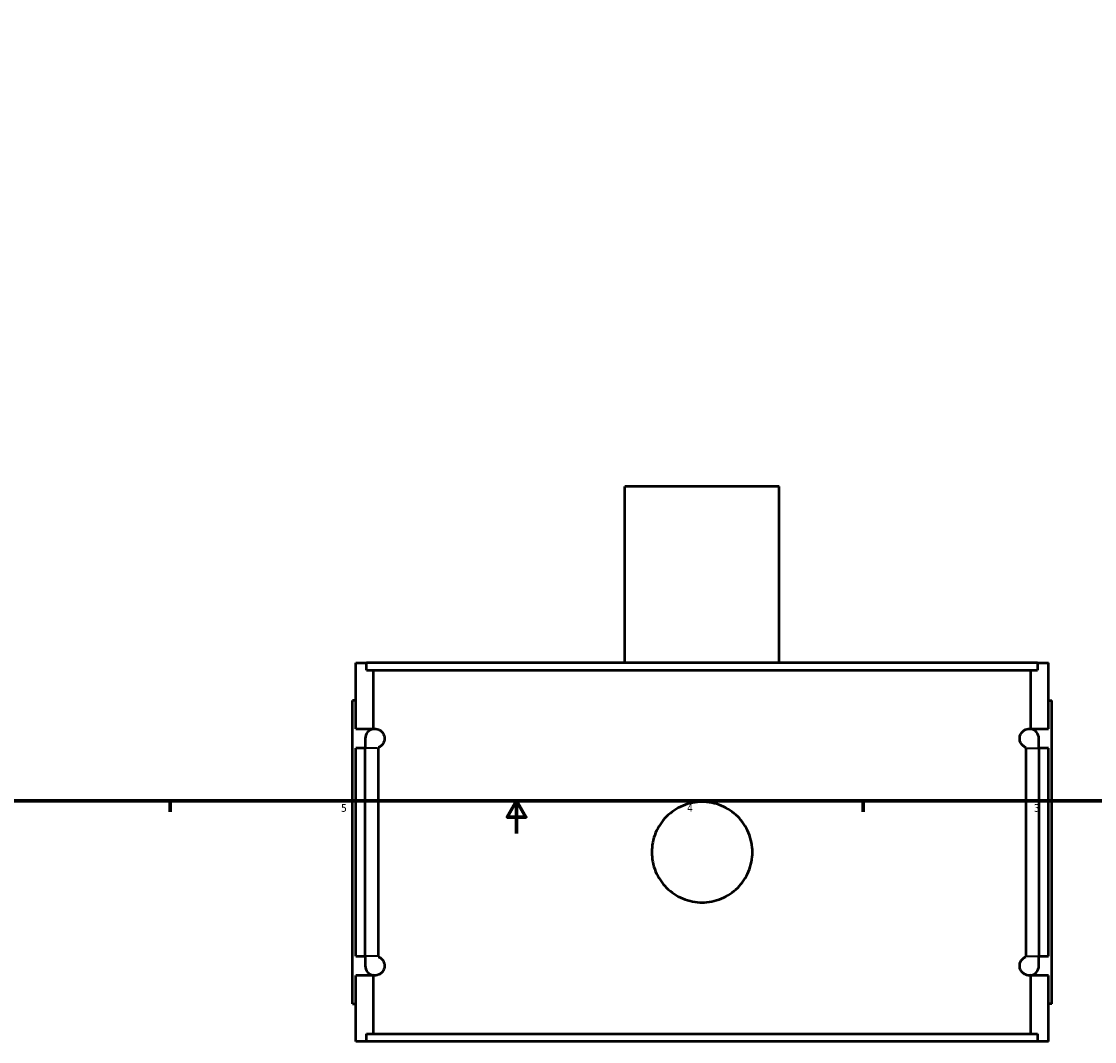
# Model space of a CAD drawing. Header units: inches. Extents: x -2.4 to 50, y -2 to 49.4.
# Tile 4 of 10: x 10.9 to 24.1, y -2 to 10.6. Entities that reach past the tile are written whole.
import ezdxf

# ---------------------------------------------------------------- set-up
doc = ezdxf.new("R2010")
doc.units = ezdxf.units.IN
doc.header["$MEASUREMENT"] = 0
for name, color, linetype, lineweight in [('Border (ANSI)', 7, 'Continuous', 70), ('Visible (ANSI)', 7, 'Continuous', 50), ('Visible Narrow (ANSI)', 7, 'Continuous', 35)]:
    doc.layers.add(name, color=color, linetype=linetype, lineweight=lineweight)
doc.styles.add('Note Text (ANSI)', font='tahoma.ttf')

# ---------------------------------------------------------------- blocks, each defined once
blk = doc.blocks.new('Borders Default Border')
at = {"layer": 'Border (ANSI)'}
for p, q in [((12.75, 1), (12.75, 0.866)), ((21.25, 1), (21.25, 0.866))]:
    blk.add_line(p, q, dxfattribs=at)
at = {"layer": 'Border (ANSI)', "flags": 128}
for points in [[(0.5, 1), (0.5, 21), (33.5, 21), (33.5, 1), (0.5, 1)], [(17, 0.6), (17, 1), (16.885, 0.8), (17.115, 0.8), (17, 1)]]:
    blk.add_lwpolyline(points, dxfattribs=at)
at = {"layer": 'Border (ANSI)', "color": 5, "true_color": 0x0000ff, "char_height": 0.0945, "attachment_point": 7, "style": 'Note Text (ANSI)'}
for s, insert in [('5', (14.847, 0.864)), ('4', (19.092, 0.866)), ('3', (23.346, 0.864))]:
    blk.add_mtext(s, dxfattribs=dict(at, insert=insert))

msp = doc.modelspace()

# ---------------------------------------------------------------- linework, layer by layer
at = {"layer": 'Visible (ANSI)'}
for p, q in [((20.2229, 4.8603), (18.3292, 4.8603)), ((18.3292, 2.6953), (18.3292, 4.8603)), ((20.2229, 2.6953), (20.2229, 4.8603)), ((15.026, 2.6953), (15.1602, 2.6953)), ((15.026, 1.8834), (15.026, 2.6953)), ((23.3919, 2.6953), (15.1602, 2.6953)), ((15.1602, 2.6023), (15.1602, 2.6953)), ((23.3919, 2.6953), (23.526, 2.6953)), ((23.3919, 2.6953), (23.3919, 2.6023)), ((23.526, 1.8834), (23.526, 2.6953)), ((15.1602, 2.6023), (23.3919, 2.6023)), ((15.2444, 1.8834), (15.2444, 2.6023)), ((23.3076, 1.8834), (23.3076, 2.6023)), ((15.026, 2.2303), (14.9867, 2.2303)), ((14.9867, -1.4897), (14.9867, 2.2303)), ((23.526, 2.2303), (23.5654, 2.2303)), ((23.5654, -1.4897), (23.5654, 2.2303)), ((15.026, 1.8834), (15.2444, 1.8834)), ((15.2444, 1.8821), (15.2444, 1.8834)), ((23.3076, 1.8821), (23.3076, 1.8834)), ((23.3076, 1.8834), (23.526, 1.8834)), ((15.1442, 1.7653), (15.1442, 1.6472)), ((23.4079, 1.6472), (23.4079, 1.7653)), ((15.026, -0.9066), (15.026, 1.6472)), ((15.1442, 1.6472), (15.026, 1.6472)), ((15.1442, -0.9066), (15.1442, 1.6472)), ((15.3004, 1.6472), (15.3004, -0.9066)), ((23.2517, -0.9066), (23.2517, 1.6472)), ((23.526, 1.6472), (23.4079, 1.6472)), ((23.4079, 1.6472), (23.4079, -0.9066)), ((23.526, -0.9066), (23.526, 1.6472)), ((15.026, -0.9066), (15.1442, -0.9066)), ((15.1442, -0.9066), (15.1442, -1.0247)), ((23.4079, -0.9066), (23.526, -0.9066)), ((23.4079, -1.0247), (23.4079, -0.9066)), ((15.026, -1.9547), (15.026, -1.1428)), ((15.2444, -1.1428), (15.026, -1.1428)), ((15.2444, -1.1428), (15.2444, -1.1414)), ((15.2444, -1.8617), (15.2444, -1.1428)), ((23.3076, -1.1428), (23.3076, -1.1414)), ((23.3076, -1.8617), (23.3076, -1.1428)), ((23.526, -1.1428), (23.3076, -1.1428)), ((23.526, -1.9547), (23.526, -1.1428)), ((14.9867, -1.4897), (15.026, -1.4897)), ((23.5654, -1.4897), (23.526, -1.4897)), ((15.1602, -1.9547), (15.026, -1.9547)), ((15.1602, -1.8617), (23.3919, -1.8617)), ((15.1602, -1.9547), (15.1602, -1.8617)), ((23.3919, -1.9547), (15.1602, -1.9547)), ((23.3919, -1.8617), (23.3919, -1.9547)), ((23.526, -1.9547), (23.3919, -1.9547))]:
    msp.add_line(p, q, dxfattribs=at)
for centre, start, end in [((15.2623, 1.7653), 98.67832, 180), ((23.2898, 1.7653), 0, 81.32168), ((15.2623, -1.0247), 180, 261.32168), ((23.2898, -1.0247), 278.67832, 0)]:
    msp.add_arc(centre, 0.1181, start, end, dxfattribs=at)
for points, knots in [([(15.2444, 1.8821), (15.2636, 1.885), (15.2857, 1.8837), (15.3177, 1.8701), (15.3282, 1.8643), (15.3441, 1.8508), (15.3494, 1.8455), (15.3597, 1.8326), (15.3647, 1.8251), (15.3719, 1.8097), (15.3747, 1.8024), (15.3779, 1.7897), (15.3788, 1.7851), (15.38, 1.7755), (15.3804, 1.7705), (15.3804, 1.7601), (15.38, 1.7551), (15.3788, 1.7455), (15.3779, 1.741), (15.3747, 1.7282), (15.3719, 1.721), (15.3647, 1.7055), (15.3597, 1.698), (15.3494, 1.6852), (15.3441, 1.6799), (15.3282, 1.6663), (15.3177, 1.6605), (15.3057, 1.6555), (15.303, 1.6544), (15.3003, 1.6535)], [0.9522026, 0.9522026, 0.9522026, 0.9522026, 1.5968797, 1.5968797, 1.857561, 1.857561, 1.9879016, 1.9879016, 2.1182423, 2.1182423, 2.1973812, 2.1973812, 2.2369507, 2.2369507, 2.2765201, 2.2765201, 2.3160896, 2.3160896, 2.355659, 2.355659, 2.434798, 2.434798, 2.5651386, 2.5651386, 2.6954793, 2.6954793, 2.9561606, 2.9561606, 3.0331008, 3.0331008, 3.0331008, 3.0331008]), ([(23.2517, 1.6535), (23.249, 1.6544), (23.2463, 1.6555), (23.2344, 1.6605), (23.2239, 1.6663), (23.208, 1.6799), (23.2027, 1.6852), (23.1924, 1.698), (23.1874, 1.7055), (23.1802, 1.721), (23.1773, 1.7282), (23.1742, 1.741), (23.1733, 1.7455), (23.1721, 1.7551), (23.1717, 1.7601), (23.1717, 1.7705), (23.1721, 1.7755), (23.1733, 1.7851), (23.1742, 1.7897), (23.1773, 1.8024), (23.1802, 1.8097), (23.1874, 1.8251), (23.1924, 1.8326), (23.2027, 1.8455), (23.208, 1.8508), (23.2239, 1.8643), (23.2344, 1.8701), (23.2664, 1.8837), (23.2885, 1.885), (23.3076, 1.8821)], [1.5195971, 1.5195971, 1.5195971, 1.5195971, 1.5966314, 1.5966314, 1.8572739, 1.8572739, 1.9875951, 1.9875951, 2.1179164, 2.1179164, 2.1970479, 2.1970479, 2.2366137, 2.2366137, 2.2761794, 2.2761794, 2.3157452, 2.3157452, 2.3553109, 2.3553109, 2.4344424, 2.4344424, 2.5647637, 2.5647637, 2.695085, 2.695085, 2.9557275, 2.9557275, 3.600489, 3.600489, 3.600489, 3.600489]), ([(19.8934, 0.3703), (19.8934, 0.3315), (19.8896, 0.2914), (19.874, 0.2116), (19.8621, 0.1719), (19.8305, 0.0959), (19.8109, 0.0595), (19.7656, -0.0079), (19.7399, -0.0388), (19.6852, -0.0936), (19.6543, -0.1193), (19.5869, -0.1646), (19.5505, -0.1842), (19.4744, -0.2157), (19.4348, -0.2276), (19.355, -0.2433), (19.3149, -0.247), (19.2372, -0.247), (19.1971, -0.2433), (19.1173, -0.2276), (19.0777, -0.2157), (19.0016, -0.1842), (18.9652, -0.1646), (18.8978, -0.1193), (18.8669, -0.0936), (18.8122, -0.0388), (18.7865, -0.0079), (18.7412, 0.0595), (18.7215, 0.0959), (18.69, 0.1719), (18.6781, 0.2116), (18.6624, 0.2914), (18.6587, 0.3315), (18.6587, 0.4091), (18.6624, 0.4493), (18.6781, 0.529), (18.69, 0.5687), (18.7215, 0.6447), (18.7412, 0.6812), (18.7865, 0.7485), (18.8122, 0.7795), (18.8669, 0.8342), (18.8978, 0.8599), (18.9652, 0.9052), (19.0016, 0.9248), (19.0777, 0.9563), (19.1173, 0.9683), (19.1971, 0.9839), (19.2372, 0.9876), (19.3149, 0.9876), (19.355, 0.9839), (19.4348, 0.9683), (19.4744, 0.9563), (19.5505, 0.9248), (19.5869, 0.9052), (19.6543, 0.8599), (19.6852, 0.8342), (19.7399, 0.7795), (19.7656, 0.7485), (19.8109, 0.6812), (19.8305, 0.6447), (19.8621, 0.5687), (19.874, 0.529), (19.8896, 0.4493), (19.8934, 0.4091), (19.8934, 0.3703)], [0, 0, 0, 0, 0.2958034, 0.2958034, 0.5916069, 0.5916069, 0.8874103, 0.8874103, 1.1832137, 1.1832137, 1.479012, 1.479012, 1.7748104, 1.7748104, 2.0706087, 2.0706087, 2.366407, 2.366407, 2.6622053, 2.6622053, 2.9580036, 2.9580036, 3.2538019, 3.2538019, 3.5496002, 3.5496002, 3.8454036, 3.8454036, 4.1412071, 4.1412071, 4.4370105, 4.4370105, 4.7328139, 4.7328139, 5.0286174, 5.0286174, 5.3244208, 5.3244208, 5.6202242, 5.6202242, 5.9160277, 5.9160277, 6.211826, 6.211826, 6.5076243, 6.5076243, 6.8034226, 6.8034226, 7.0992209, 7.0992209, 7.3950192, 7.3950192, 7.6908175, 7.6908175, 7.9866158, 7.9866158, 8.2824141, 8.2824141, 8.5782176, 8.5782176, 8.874021, 8.874021, 9.1698245, 9.1698245, 9.4656279, 9.4656279, 9.4656279, 9.4656279]), ([(15.3003, -0.9129), (15.303, -0.9138), (15.3057, -0.9148), (15.3177, -0.9199), (15.3282, -0.9257), (15.3441, -0.9392), (15.3494, -0.9445), (15.3597, -0.9574), (15.3647, -0.9649), (15.3719, -0.9803), (15.3747, -0.9876), (15.3779, -1.0003), (15.3788, -1.0049), (15.38, -1.0145), (15.3804, -1.0195), (15.3804, -1.0299), (15.38, -1.0349), (15.3788, -1.0445), (15.3779, -1.049), (15.3747, -1.0618), (15.3719, -1.069), (15.3647, -1.0845), (15.3597, -1.092), (15.3494, -1.1048), (15.3441, -1.1101), (15.3282, -1.1237), (15.3177, -1.1295), (15.2857, -1.1431), (15.2636, -1.1444), (15.2444, -1.1414)], [1.5199395, 1.5199395, 1.5199395, 1.5199395, 1.5968797, 1.5968797, 1.857561, 1.857561, 1.9879016, 1.9879016, 2.1182423, 2.1182423, 2.1973812, 2.1973812, 2.2369507, 2.2369507, 2.2765201, 2.2765201, 2.3160896, 2.3160896, 2.355659, 2.355659, 2.434798, 2.434798, 2.5651386, 2.5651386, 2.6954793, 2.6954793, 2.9561606, 2.9561606, 3.6008376, 3.6008376, 3.6008376, 3.6008376]), ([(23.3076, -1.1414), (23.2885, -1.1444), (23.2664, -1.1431), (23.2344, -1.1295), (23.2239, -1.1237), (23.208, -1.1101), (23.2027, -1.1048), (23.1924, -1.092), (23.1874, -1.0845), (23.1802, -1.069), (23.1773, -1.0618), (23.1742, -1.049), (23.1733, -1.0445), (23.1721, -1.0349), (23.1717, -1.0299), (23.1717, -1.0195), (23.1721, -1.0145), (23.1733, -1.0049), (23.1742, -1.0003), (23.1773, -0.9876), (23.1802, -0.9803), (23.1874, -0.9649), (23.1924, -0.9574), (23.2027, -0.9445), (23.208, -0.9392), (23.2239, -0.9257), (23.2344, -0.9199), (23.2463, -0.9148), (23.249, -0.9138), (23.2517, -0.9129)], [0.9518698, 0.9518698, 0.9518698, 0.9518698, 1.5966314, 1.5966314, 1.8572739, 1.8572739, 1.9875951, 1.9875951, 2.1179164, 2.1179164, 2.1970479, 2.1970479, 2.2366137, 2.2366137, 2.2761794, 2.2761794, 2.3157452, 2.3157452, 2.3553109, 2.3553109, 2.4344424, 2.4344424, 2.5647637, 2.5647637, 2.695085, 2.695085, 2.9557275, 2.9557275, 3.0327617, 3.0327617, 3.0327617, 3.0327617])]:
    msp.add_open_spline(points, degree=3, knots=knots, dxfattribs=at)
for points in [[(15.3003, 1.6535), (15.3003, 1.6514), (15.3004, 1.6493), (15.3004, 1.6472)], [(23.2517, 1.6472), (23.2517, 1.6493), (23.2517, 1.6514), (23.2517, 1.6535)], [(15.3004, -0.9066), (15.3004, -0.9087), (15.3003, -0.9108), (15.3003, -0.9129)], [(23.2517, -0.9129), (23.2517, -0.9108), (23.2517, -0.9087), (23.2517, -0.9066)]]:
    msp.add_open_spline(points, degree=3, dxfattribs=at)
at = {"layer": 'Visible Narrow (ANSI)'}
for p, q in [((15.2896, 1.6472), (15.1447, 1.6472)), ((23.2625, 1.6472), (23.4074, 1.6472)), ((15.2896, -0.9066), (15.1447, -0.9066)), ((23.2625, -0.9066), (23.4074, -0.9066))]:
    msp.add_line(p, q, dxfattribs=at)

# ---------------------------------------------------------------- block references
msp.add_blockref('Borders Default Border', (0, 0))

doc.saveas('drawing.dxf')
